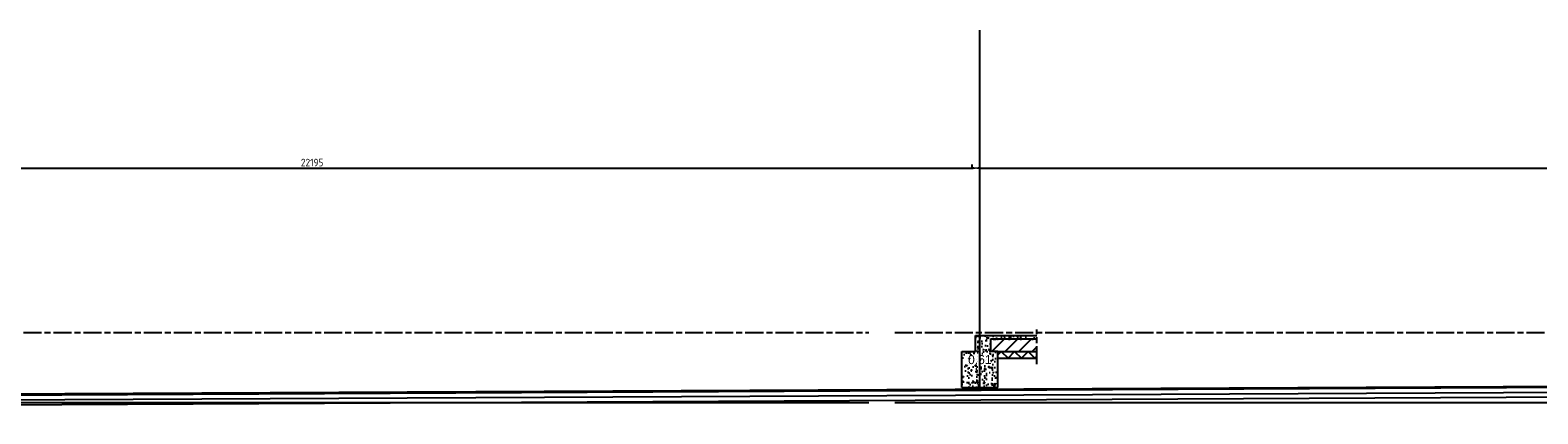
# Model space of a CAD drawing. Extents: x -48435 to 59450, y 0 to 70650.
# Tile 25 of 26: x 1695 to 26758, y 64268 to 70650. Entities that reach past the tile are written whole.
import ezdxf

# ---------------------------------------------------------------- set-up
doc = ezdxf.new("R2010")
doc.units = 0
doc.header["$LTSCALE"] = 50
doc.linetypes.add('STABICEN', pattern=[10, 6, -1, 2, -1])
doc.layers.get('0').update_dxf_attribs({"linetype": 'CONTINUOUS'})
doc.layers.get('DEFPOINTS').update_dxf_attribs({"linetype": 'CONTINUOUS'})
for name, color, linetype in [('00KAD025', 2, 'CONTINUOUS'), ('BE', 8, 'CONTINUOUS'), ('PIJL', 1, 'STABICEN'), ('WL570---', 3, 'CONTINUOUS')]:
    doc.layers.add(name, color=color, linetype=linetype)
doc.styles.add('BURO-012', font='BUROFONT.shx', dxfattribs={"height": 60})
doc.styles.get("Standard").update_dxf_attribs({"font": 'ISOCP'})
doc.dimstyles.new('ISO-25', dxfattribs={"dimtxt": 2.5, "dimasz": 2.5, "dimexe": 1.25, "dimexo": 0.625, "dimtad": 1, "dimtih": 1, "dimdec": 4, "dimtxsty": 'STANDARD', "dimcen": 2.5, "dimazin": 3, "dimtfac": 1, "dimtdec": 4, "dimtmove": 0, "dimatfit": 3, "dimtvp": 1, "dimtolj": 1, "dimtzin": 0})

# ---------------------------------------------------------------- blocks, each defined once
blk = doc.blocks.new('*D11')
at = {"color": 0, "linetype": 'BYBLOCK'}
for p, q in [((-4714, 34262), (-4714, 34293)), ((-4589, 34231), (17356, 34231)), ((17481, 34262), (17481, 34293))]:
    blk.add_line(p, q, dxfattribs=at)
for points in [[(-4589, 34251), (-4589, 34210), (-4714, 34231)], [(17356, 34251), (17356, 34210), (17481, 34231)]]:
    blk.add_solid(points, dxfattribs=at)
at = {"layer": 'DEFPOINTS', "color": 0, "linetype": 'BYBLOCK'}
for p in [(-4714, 34231), (17481, 34231), (17481, 34231)]:
    blk.add_point(p, dxfattribs=at)
at = {"color": 0, "linetype": 'BYBLOCK', "insert": (6383, 34324), "char_height": 125, "attachment_point": 5}
blk.add_mtext('\\A1;22195', dxfattribs=at)
blk = doc.blocks.new('*D12')
at = {"color": 0, "linetype": 'BYBLOCK'}
for p, q in [((17356, 34241), (17356, 34293)), ((17481, 34231), (50286, 34231)), ((50411, 34241), (50411, 34293))]:
    blk.add_line(p, q, dxfattribs=at)
for points in [[(17481, 34251), (17481, 34210), (17356, 34231)], [(50286, 34251), (50286, 34210), (50411, 34231)]]:
    blk.add_solid(points, dxfattribs=at)
at = {"layer": 'DEFPOINTS', "color": 0, "linetype": 'BYBLOCK'}
for p in [(17356, 34210), (50411, 34231), (50411, 34210)]:
    blk.add_point(p, dxfattribs=at)
at = {"color": 0, "linetype": 'BYBLOCK', "insert": (33883, 34324), "char_height": 125, "attachment_point": 5}
blk.add_mtext('\\A1;33055', dxfattribs=at)

msp = doc.modelspace()

# ---------------------------------------------------------------- hatches: boundary and pattern name
at = {"layer": '00KAD025'}
h = msp.add_hatch(dxfattribs=at)
h.set_pattern_fill('ANSI31', color=256, scale=50, style=0)
h.set_pattern_definition([(45, (420, 34124.5), (-112.2532, 112.2532), [])])
h.paths.add_polyline_path([(18430.89756, 65304.53696), (18430.89756, 65509.53696), (17660.89756, 65509.53696), (17660.89756, 65309.53696), (17660.89756, 65304.53696), (17780.89756, 65304.53696)])
at = {"layer": 'BE', "linetype": 'CONTINUOUS'}
h = msp.add_hatch(dxfattribs=at)
h.set_pattern_fill('AR-CONC', color=256, style=0)
h.set_pattern_definition([(50, (0, 45261.68), (182.1847, -15.9391), [19.05, -209.55]), (355, (0, 45261.68), (-35.2428, 191.0566), [15.24, -167.64]), (100.451, (15.18, 45260.35), (146.9425, 175.1167), [16.19, -178.09]), (46.1842, (0, 45312.48), (271.079, -42.0423), [28.575, -314.325]), (96.6356, (22.6, 45308.98), (237.4042, 247.4256), [24.285, -267.135]), (351.184, (0, 45312.48), (237.4046, 247.425), [22.86, -251.46]), (21, (25.4, 45299.78), (151.6149, -102.2655), [19.05, -209.55]), (326, (25.4, 45299.78), (61.802, 184.188), [15.24, -167.64]), (71.4514, (38.03, 45291.26), (213.4165, 81.9229), [16.19, -178.09]), (37.5, (0, 45261.68), (3.0886, 84.55504), [0, -165.608, 0, -170.18, 0, -168.275]), (7.5, (0, 45261.68), (66.81966, 100.18057), [0, -97.028, 0, -161.798, 0, -64.135]), (327.5, (-56.64, 45261.68), (135.5906, -5.72874), [0, -63.5, 0, -198.12, 0, -262.89]), (317.5, (-82.04, 45261.68), (148.1292, 25.4265), [0, -82.55, 0, -131.572, 0, -186.69])])
h.paths.add_polyline_path([(17780.89756, 65304.53696), (17660.89756, 65304.53696), (17660.89756, 65509.53696), (18430.89756, 65509.53696), (18430.89756, 65569.53696), (17660.89756, 65569.53696), (17480.89756, 65569.53696), (17480.89756, 64704.53696), (17780.89756, 64704.53696)])
h.paths.add_polyline_path([(17180.89756, 64704.53696), (17480.89756, 64704.53696), (17480.89756, 65569.53696), (17410.89756, 65569.53696), (17410.89756, 65304.53696), (17180.89756, 65304.53696)])
h.paths.add_polyline_path([(17248.68152, 65283.29097), (17648.61591, 65283.29097), (17648.61591, 65050.61381), (17248.68152, 65050.61381)], flags=9)

# ---------------------------------------------------------------- linework, layer by layer
at = {"layer": '00KAD025'}
for p, q in [((17410.89756, 65569.53696), (17660.89756, 65569.53696)), ((17410.89756, 65304.53696), (17410.89756, 65569.53696)), ((17660.89756, 65569.53696), (18430.89756, 65569.53696)), ((18430.89756, 65509.53696), (17660.89756, 65509.53696)), ((17660.89756, 65509.53696), (17660.89756, 65309.53696)), ((17180.89756, 64704.53696), (17180.89756, 65304.53696)), ((17180.89756, 65304.53696), (17410.89756, 65304.53696)), ((17660.89756, 65309.53696), (17660.89756, 65304.53696)), ((17780.89756, 65304.53696), (17660.89756, 65304.53696)), ((17780.89756, 64704.53696), (17780.89756, 65304.53696)), ((17780.89756, 65304.53696), (18430.89756, 65304.53696)), ((17780.89756, 65247.83786), (17834.51197, 65304.53696)), ((17780.89756, 65304.53696), (18180.89756, 65304.53696)), ((17780.89756, 65192.53696), (18430.89756, 65192.53696)), ((17834.51197, 65304.53696), (17951.48353, 65192.53696)), ((17951.48353, 65192.53696), (18057.39023, 65304.53696)), ((18057.39023, 65304.53696), (18174.36179, 65192.53696)), ((18174.36179, 65192.53696), (18285.0106, 65304.53696)), ((18285.0106, 65304.53696), (18398.82067, 65193.20213)), ((18398.82067, 65193.20213), (18430.89756, 65225.67072)), ((17180.89756, 64704.53696), (17780.89756, 64704.53696)), ((-5916.6358, 64459.53696), (15637.80385, 64459.53696)), ((16067.22573, 64459.53696), (47453.33019, 64459.53696))]:
    msp.add_line(p, q, dxfattribs=at)
at = {"layer": 'BE', "color": 1, "linetype": 'CONTINUOUS'}
for q in [(17480.89756, 70650.20319), (17480.89756, 68724.41652)]:
    msp.add_line((17480.89756, 64704.53696), q, dxfattribs=at)
at = {"layer": 'PIJL', "color": 2}
msp.add_line((18430.89756, 65092.53696), (18430.89756, 65669.53696), dxfattribs=at)
at = {"layer": 'PIJL'}
for p, q in [((-5916.6358, 65619.53696), (15637.80385, 65619.53696)), ((16067.22573, 65619.53696), (47453.33019, 65619.53696))]:
    msp.add_line(p, q, dxfattribs=at)
at = {"layer": 'WL570---'}
for p, q in [((-29015.00151, 64448.18353), (49288.20244, 64839.29882)), ((-29014.90161, 64428.18378), (49358.08438, 64821.67787)), ((-29014.50203, 64348.18478), (49358.41424, 64741.67855)), ((-29014.10244, 64268.18577), (49358.74409, 64661.67923))]:
    msp.add_line(p, q, dxfattribs=at)

# ---------------------------------------------------------------- texts
at = {"layer": '00KAD025', "insert": (17286.18152, 65245.79097), "char_height": 150, "width": 2108.252, "attachment_point": 1, "style": 'BURO-012'}
msp.add_mtext('0.61', dxfattribs=at)

# ---------------------------------------------------------------- dimensions: what is measured, and where the dimension line sits
at = {"layer": 'BE', "color": 1, "linetype": 'CONTINUOUS'}
for base, p1, p2, picture, middle in [((17480.89756, 68355.02888), (-4714.10244, 68355.02888), (17480.89756, 68355.02888), '*D11', (6383.39756, 68448.79118)), ((50410.89756, 68355.02888), (17355.89756, 68334.19554), (50410.89756, 68334.19554), '*D12', (33883.39756, 68448.77888))]:
    dim = msp.add_linear_dim(base=base, p1=p1, p2=p2, dimstyle='ISO-25', override={"dimscale": 50}, dxfattribs=at)
    dim.commit()
    dim.dimension.update_dxf_attribs({"geometry": picture, "text_midpoint": middle, "insert": (0, 34124.501)})

doc.saveas('drawing.dxf')
